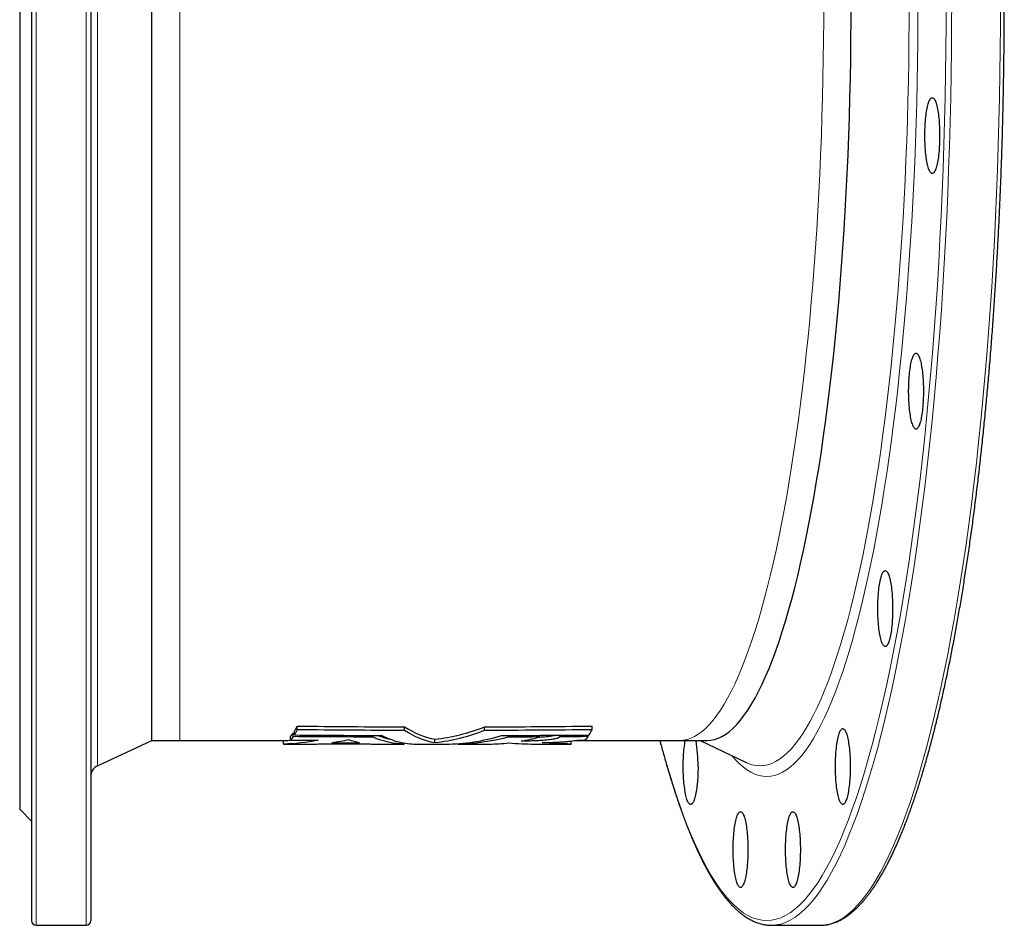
# Model space of a CAD drawing. Header units: millimetres. Extents: x -84 to 1282, y -546 to 1128.
# Tile 1 of 3: x -84 to 332, y -546 to -164. Entities that reach past the tile are written whole.
import ezdxf

# ---------------------------------------------------------------- set-up
doc = ezdxf.new("R2010")
doc.units = ezdxf.units.MM

msp = doc.modelspace()

# ---------------------------------------------------------------- linework, layer by layer
at = {"color": 7, "linetype": 'Continuous', "lineweight": 25}
for p, q in [((-27.98, -468.48), (-27.98, 155.52)), ((-83.72, -156.48), (-83.72, -497.48)), ((-78.72, -156.48), (-78.72, -544.48)), ((-53.72, -156.48), (-53.72, -544.48)), ((31.73, -465.34), (32.2, -465.34)), ((31.73, -466.85), (31.73, -465.34)), ((32.2, -466.14), (32.2, -464.62)), ((33.41, -463.94), (33.41, -462.41)), ((78.72, -464.25), (78.72, -462.72)), ((112.49, -464.25), (112.49, -462.72)), ((157.8, -463.94), (157.8, -462.41)), ((-50.83, -479.13), (-27.98, -468.48)), ((-27.98, -468.48), (-16.18, -468.48)), ((-16.18, -468.48), (27.57, -468.48)), ((27.57, -469.97), (27.57, -468.47)), ((30.56, -468.31), (30.56, -466.8)), ((65.43, -467.04), (65.43, -466.34)), ((91.52, -469.47), (91.52, -467.96)), ((122.43, -467.04), (122.43, -466.35)), ((135.7, -466.99), (135.7, -466.27)), ((144.28, -466.94), (144.28, -466.21)), ((149.01, -469.97), (149.01, -468.71)), ((150.67, -468.48), (194.71, -468.48)), ((156.13, -466.85), (156.13, -466.14)), ((194.71, -468.48), (206.28, -468.48)), ((203.45, -468.48), (222.85, -477.74)), ((27.57, -469.97), (40.74, -469.97)), ((65.19, -469.98), (78.46, -469.98)), ((78.46, -469.98), (78.46, -469.52)), ((83.58, -469.98), (95.97, -469.98)), ((101.08, -469.98), (101.08, -469.79)), ((101.08, -469.98), (114.36, -469.98)), ((133.62, -469.98), (149.01, -469.97)), ((222.85, -477.74), (222.87, -477.75)), ((-83.72, -497.48), (-78.72, -502.48)), ((-76.72, -546.48), (-55.72, -546.48)), ((233.48, -546.48), (254.08, -546.48)), ((254.08, -546.48), (254.48, -546.47))]:
    msp.add_line(p, q, dxfattribs=at)
at = {"color": 8, "linetype": 'Continuous', "lineweight": 18}
for p, q in [((-76.72, -156.48), (-76.72, -546.48)), ((-55.72, -156.48), (-55.72, -546.48)), ((-50.83, -156.48), (-50.83, -479.13)), ((-16.18, -156.48), (-16.18, -468.48))]:
    msp.add_line(p, q, dxfattribs=at)
at = {"color": 8, "linetype": 'Continuous', "lineweight": 18, "flags": 128}
for points in [[(186.52, -468.48), (187.02, -470.37), (188.64, -476.24), (190.29, -481.88), (191.97, -487.3), (193.67, -492.49), (195.4, -497.46), (197.15, -502.19), (198.93, -506.68), (200.73, -510.93), (202.55, -514.94), (204.39, -518.71), (206.25, -522.22), (208.13, -525.49), (210.02, -528.5), (211.93, -531.26), (213.85, -533.76), (215.78, -536), (217.72, -537.98), (219.68, -539.7), (221.64, -541.16), (223.61, -542.35), (225.58, -543.28), (227.56, -543.94), (229.54, -544.34), (231.52, -544.48), (233.5, -544.34), (235.48, -543.94), (237.46, -543.28), (239.43, -542.35), (241.4, -541.16), (243.36, -539.7), (245.31, -537.98), (247.26, -536), (249.19, -533.76), (251.11, -531.26), (253.02, -528.5), (254.91, -525.49), (256.78, -522.22), (258.64, -518.71), (260.48, -514.94), (262.31, -510.93), (264.1, -506.68), (265.88, -502.19), (267.64, -497.46), (269.36, -492.49), (271.07, -487.3), (272.74, -481.88), (274.39, -476.24), (276.01, -470.37), (277.6, -464.3), (279.15, -458.01), (280.68, -451.51), (282.17, -444.82), (283.62, -437.92), (285.04, -430.83), (286.42, -423.56), (287.77, -416.1), (289.08, -408.46), (290.34, -400.65), (291.57, -392.68), (292.76, -384.54), (293.9, -376.24), (295, -367.8), (296.06, -359.21), (297.07, -350.48), (298.04, -341.61), (298.96, -332.62), (299.84, -323.51), (300.67, -314.29), (301.45, -304.96), (302.18, -295.52), (302.87, -285.99), (303.51, -276.37), (304.1, -266.67), (304.63, -256.9), (305.12, -247.05), (305.56, -237.15), (305.94, -227.18), (306.28, -217.17), (306.56, -207.12), (306.8, -197.03), (306.98, -186.92), (307.11, -176.78), (307.19, -166.63), (307.21, -156.48)], [(255.58, -156.48), (255.56, -164.64), (255.49, -172.81), (255.39, -180.96), (255.24, -189.09), (255.06, -197.2), (254.83, -205.28), (254.56, -213.33), (254.25, -221.34), (253.89, -229.31), (253.5, -237.23), (253.07, -245.09), (252.6, -252.89), (252.08, -260.62), (251.53, -268.29), (250.94, -275.87), (250.31, -283.38), (249.65, -290.8), (248.94, -298.12), (248.2, -305.35), (247.42, -312.48), (246.61, -319.5), (245.76, -326.4), (244.87, -333.2), (243.95, -339.87), (243, -346.41), (242.01, -352.82), (240.99, -359.1), (239.94, -365.25), (238.86, -371.24), (237.75, -377.09), (236.61, -382.79), (235.44, -388.34), (234.24, -393.72), (233.01, -398.95), (231.76, -404), (230.49, -408.89), (229.18, -413.6), (227.86, -418.14), (226.51, -422.5), (225.14, -426.68), (223.75, -430.67), (222.34, -434.47), (220.91, -438.08), (219.47, -441.5), (218, -444.73), (216.52, -447.75), (215.03, -450.58), (213.52, -453.21), (212, -455.63), (210.46, -457.85), (208.92, -459.86), (207.36, -461.66), (205.8, -463.25), (204.23, -464.64), (202.65, -465.81), (201.07, -466.77), (199.48, -467.51), (197.89, -468.05), (196.3, -468.37), (194.71, -468.48)], [(216.81, -474.86), (218.25, -476.51), (219.89, -478.18), (221.53, -479.63), (223.19, -480.86), (224.85, -481.87), (226.51, -482.65), (228.18, -483.21), (229.85, -483.55), (231.52, -483.66), (233.19, -483.55), (234.86, -483.21), (236.53, -482.65), (238.19, -481.87), (239.85, -480.86), (241.5, -479.63), (243.15, -478.18), (244.79, -476.51), (246.42, -474.62), (248.04, -472.51), (249.65, -470.19), (251.24, -467.65), (252.82, -464.89), (254.39, -461.93), (255.94, -458.76), (257.48, -455.38), (259, -451.79), (260.5, -448), (261.97, -444.01), (263.43, -439.83), (264.87, -435.45), (266.28, -430.88), (267.67, -426.12), (269.04, -421.17), (270.38, -416.05), (271.69, -410.75), (272.97, -405.27), (274.23, -399.62), (275.46, -393.81), (276.65, -387.83), (277.82, -381.7), (278.95, -375.41), (280.05, -368.97), (281.12, -362.38), (282.16, -355.65), (283.16, -348.79), (284.12, -341.8), (285.05, -334.67), (285.94, -327.43), (286.8, -320.07), (287.61, -312.6), (288.39, -305.02), (289.13, -297.33), (289.83, -289.55), (290.49, -281.68), (291.11, -273.73), (291.69, -265.69), (292.22, -257.58), (292.72, -249.4), (293.17, -241.16), (293.58, -232.86), (293.95, -224.5), (294.28, -216.1), (294.56, -207.66), (294.8, -199.18), (295, -190.68), (295.15, -182.15), (295.26, -173.6), (295.33, -165.04), (295.35, -156.48)], [(222.87, -477.75), (223.75, -478.14), (225.39, -478.69), (227.04, -479.02), (228.69, -479.13), (230.33, -479.02), (231.98, -478.69), (233.62, -478.14), (235.27, -477.36), (236.9, -476.37), (238.53, -475.16), (240.16, -473.73), (241.77, -472.08), (243.38, -470.22), (244.98, -468.14), (246.56, -465.84), (248.14, -463.34), (249.7, -460.62), (251.24, -457.7), (252.77, -454.57), (254.29, -451.24), (255.79, -447.7), (257.26, -443.96), (258.72, -440.03), (260.16, -435.9), (261.58, -431.58), (262.97, -427.08), (264.34, -422.38), (265.69, -417.51), (267.01, -412.45), (268.3, -407.23), (269.57, -401.82), (270.81, -396.25), (272.02, -390.52), (273.2, -384.63), (274.35, -378.58), (275.46, -372.37), (276.55, -366.02), (277.6, -359.53), (278.62, -352.9), (279.61, -346.13), (280.56, -339.23), (281.48, -332.21), (282.36, -325.06), (283.2, -317.8), (284, -310.43), (284.77, -302.96), (285.5, -295.38), (286.19, -287.71), (286.84, -279.95), (287.45, -272.11), (288.02, -264.18), (288.55, -256.18), (289.04, -248.11), (289.49, -239.99), (289.89, -231.8), (290.26, -223.56), (290.58, -215.28), (290.86, -206.95), (291.09, -198.59), (291.29, -190.2), (291.44, -181.79), (291.55, -173.36), (291.61, -164.92), (291.63, -156.48)], [(233.88, -546.47), (235.47, -546.34), (237.46, -545.94), (239.45, -545.27), (241.43, -544.34), (243.41, -543.14), (245.38, -541.67), (247.34, -539.95), (249.3, -537.95), (251.24, -535.7), (253.17, -533.19), (255.09, -530.42), (256.99, -527.39), (258.88, -524.11), (260.75, -520.57), (262.6, -516.79), (264.43, -512.76), (266.23, -508.48), (268.02, -503.97), (269.78, -499.22), (271.52, -494.23), (273.23, -489.01), (274.92, -483.56), (276.57, -477.89), (278.2, -471.99), (279.8, -465.88), (281.36, -459.56), (282.89, -453.03), (284.39, -446.3), (285.85, -439.37), (287.28, -432.25), (288.67, -424.93), (290.02, -417.44), (291.33, -409.76), (292.61, -401.91), (293.84, -393.89), (295.03, -385.71), (296.18, -377.37), (297.29, -368.89), (298.35, -360.25), (299.37, -351.48), (300.34, -342.57), (301.27, -333.53), (302.15, -324.38), (302.99, -315.1), (303.77, -305.72), (304.51, -296.24), (305.2, -286.66), (305.84, -276.99), (306.43, -267.24), (306.97, -257.42), (307.46, -247.52), (307.9, -237.56), (308.29, -227.55), (308.63, -217.49), (308.91, -207.38), (309.15, -197.24), (309.33, -187.08), (309.46, -176.89), (309.54, -166.69), (309.56, -156.48)], [(254.48, -546.47), (256.07, -546.34), (258.06, -545.94), (260.04, -545.27), (262.03, -544.34), (264.01, -543.14), (265.98, -541.67), (267.94, -539.95), (269.89, -537.95), (271.84, -535.7), (273.77, -533.19), (275.68, -530.42), (277.59, -527.39), (279.47, -524.11), (281.34, -520.57), (283.19, -516.79), (285.02, -512.76), (286.83, -508.48), (288.62, -503.97), (290.38, -499.22), (292.12, -494.23), (293.83, -489.01), (295.51, -483.56), (297.17, -477.89), (298.8, -471.99), (300.39, -465.88), (301.96, -459.56), (303.49, -453.03), (304.99, -446.3), (306.45, -439.37), (307.88, -432.25), (309.27, -424.93), (310.62, -417.44), (311.93, -409.76), (313.2, -401.91), (314.44, -393.89), (315.63, -385.71), (316.78, -377.37), (317.89, -368.89), (318.95, -360.25), (319.97, -351.48), (320.94, -342.57), (321.87, -333.53), (322.75, -324.38), (323.58, -315.1), (324.37, -305.72), (325.11, -296.24), (325.8, -286.66), (326.44, -276.99), (327.03, -267.24), (327.57, -257.42), (328.06, -247.52), (328.5, -237.56), (328.89, -227.55), (329.22, -217.49), (329.51, -207.38), (329.74, -197.24), (329.93, -187.08), (330.06, -176.89), (330.13, -166.69), (330.16, -156.48)]]:
    msp.add_lwpolyline(points, dxfattribs=at)
at = {"color": 7, "linetype": 'Continuous', "lineweight": 25, "flags": 128}
for points in [[(206.28, -468.48), (207.87, -468.37), (209.46, -468.05), (211.05, -467.51), (212.64, -466.77), (214.22, -465.81), (215.8, -464.64), (217.37, -463.25), (218.93, -461.66), (220.49, -459.86), (222.03, -457.85), (223.57, -455.63), (225.09, -453.21), (226.6, -450.58), (228.09, -447.75), (229.57, -444.73), (231.04, -441.5), (232.48, -438.08), (233.91, -434.47), (235.32, -430.67), (236.71, -426.68), (238.08, -422.5), (239.43, -418.14), (240.75, -413.6), (242.06, -408.89), (243.33, -404), (244.58, -398.95), (245.81, -393.72), (247.01, -388.34), (248.18, -382.79), (249.32, -377.09), (250.43, -371.24), (251.51, -365.25), (252.56, -359.1), (253.58, -352.82), (254.57, -346.41), (255.52, -339.87), (256.44, -333.2), (257.33, -326.4), (258.18, -319.5), (258.99, -312.48), (259.77, -305.35), (260.51, -298.12), (261.22, -290.8), (261.88, -283.38), (262.51, -275.87), (263.1, -268.29), (263.65, -260.62), (264.17, -252.89), (264.64, -245.09), (265.07, -237.23), (265.46, -229.31), (265.82, -221.34), (266.13, -213.33), (266.4, -205.28), (266.63, -197.2), (266.81, -189.09), (266.96, -180.96), (267.06, -172.81), (267.13, -164.64), (267.15, -156.48)], [(304.49, -213.18), (304.48, -214.14), (304.47, -215.09), (304.44, -216.04), (304.4, -216.98), (304.35, -217.9), (304.29, -218.81), (304.22, -219.69), (304.14, -220.55), (304.05, -221.39), (303.95, -222.2), (303.84, -222.97), (303.72, -223.71), (303.59, -224.41), (303.46, -225.07), (303.31, -225.69), (303.16, -226.27), (303.01, -226.79), (302.85, -227.27), (302.68, -227.7), (302.51, -228.08), (302.33, -228.4), (302.15, -228.67), (301.97, -228.88), (301.79, -229.04), (301.6, -229.14), (301.41, -229.18), (301.23, -229.17), (301.04, -229.1), (300.86, -228.97), (300.67, -228.78), (300.49, -228.54), (300.31, -228.25), (300.14, -227.9), (299.97, -227.49), (299.81, -227.04), (299.65, -226.54), (299.49, -225.99), (299.35, -225.39), (299.21, -224.75), (299.08, -224.07), (298.96, -223.35), (298.84, -222.59), (298.74, -221.8), (298.64, -220.98), (298.55, -220.13), (298.48, -219.25), (298.41, -218.36), (298.36, -217.44), (298.31, -216.51), (298.28, -215.57), (298.26, -214.62), (298.25, -213.66), (298.25, -212.71), (298.26, -211.75), (298.28, -210.8), (298.31, -209.86), (298.36, -208.93), (298.41, -208.01), (298.48, -207.12), (298.55, -206.24), (298.64, -205.39), (298.74, -204.57), (298.84, -203.78), (298.96, -203.02), (299.08, -202.3), (299.21, -201.62), (299.35, -200.98), (299.49, -200.38), (299.65, -199.83), (299.81, -199.33), (299.97, -198.87), (300.14, -198.47), (300.31, -198.12), (300.49, -197.83), (300.67, -197.59), (300.86, -197.4), (301.04, -197.27), (301.23, -197.2), (301.41, -197.19), (301.6, -197.23), (301.79, -197.33), (301.97, -197.49), (302.15, -197.7), (302.33, -197.97), (302.51, -198.29), (302.68, -198.67), (302.85, -199.09), (303.01, -199.57), (303.16, -200.1), (303.31, -200.67), (303.46, -201.29), (303.59, -201.96), (303.72, -202.66), (303.84, -203.4), (303.95, -204.17), (304.05, -204.98), (304.14, -205.81), (304.22, -206.68), (304.29, -207.56), (304.35, -208.47), (304.4, -209.39), (304.44, -210.33), (304.47, -211.27), (304.48, -212.23), (304.49, -213.18)], [(297.65, -321.05), (297.65, -322), (297.63, -322.96), (297.6, -323.9), (297.56, -324.84), (297.51, -325.76), (297.45, -326.67), (297.38, -327.56), (297.3, -328.42), (297.21, -329.25), (297.11, -330.06), (297, -330.84), (296.88, -331.57), (296.75, -332.28), (296.62, -332.94), (296.48, -333.56), (296.33, -334.13), (296.17, -334.66), (296.01, -335.14), (295.84, -335.57), (295.67, -335.94), (295.49, -336.26), (295.31, -336.53), (295.13, -336.75), (294.95, -336.9), (294.76, -337), (294.58, -337.05), (294.39, -337.03), (294.2, -336.96), (294.02, -336.83), (293.83, -336.65), (293.65, -336.41), (293.48, -336.11), (293.3, -335.76), (293.13, -335.36), (292.97, -334.9), (292.81, -334.4), (292.66, -333.85), (292.51, -333.25), (292.37, -332.61), (292.24, -331.93), (292.12, -331.21), (292, -330.45), (291.9, -329.66), (291.8, -328.84), (291.72, -327.99), (291.64, -327.12), (291.58, -326.22), (291.52, -325.3), (291.48, -324.37), (291.44, -323.43), (291.42, -322.48), (291.41, -321.53), (291.41, -320.57), (291.42, -319.61), (291.44, -318.66), (291.48, -317.72), (291.52, -316.79), (291.58, -315.88), (291.64, -314.98), (291.72, -314.11), (291.8, -313.26), (291.9, -312.43), (292, -311.64), (292.12, -310.89), (292.24, -310.17), (292.37, -309.48), (292.51, -308.84), (292.66, -308.25), (292.81, -307.69), (292.97, -307.19), (293.13, -306.74), (293.3, -306.34), (293.48, -305.99), (293.65, -305.69), (293.83, -305.45), (294.02, -305.26), (294.2, -305.14), (294.39, -305.06), (294.58, -305.05), (294.76, -305.09), (294.95, -305.19), (295.13, -305.35), (295.31, -305.56), (295.49, -305.83), (295.67, -306.15), (295.84, -306.53), (296.01, -306.96), (296.17, -307.44), (296.33, -307.96), (296.48, -308.54), (296.62, -309.16), (296.75, -309.82), (296.88, -310.52), (297, -311.26), (297.11, -312.03), (297.21, -312.84), (297.3, -313.68), (297.38, -314.54), (297.45, -315.43), (297.51, -316.33), (297.56, -317.25), (297.6, -318.19), (297.63, -319.14), (297.65, -320.09), (297.65, -321.05)], [(284.65, -412.8), (284.64, -413.76), (284.62, -414.71), (284.6, -415.66), (284.56, -416.6), (284.51, -417.52), (284.45, -418.42), (284.38, -419.31), (284.29, -420.17), (284.2, -421.01), (284.1, -421.82), (283.99, -422.59), (283.87, -423.33), (283.75, -424.03), (283.61, -424.69), (283.47, -425.31), (283.32, -425.89), (283.17, -426.41), (283, -426.89), (282.84, -427.32), (282.66, -427.7), (282.49, -428.02), (282.31, -428.29), (282.13, -428.5), (281.94, -428.66), (281.76, -428.76), (281.57, -428.8), (281.38, -428.79), (281.2, -428.71), (281.01, -428.59), (280.83, -428.4), (280.65, -428.16), (280.47, -427.86), (280.3, -427.52), (280.13, -427.11), (279.96, -426.66), (279.8, -426.16), (279.65, -425.6), (279.51, -425.01), (279.37, -424.37), (279.24, -423.69), (279.11, -422.96), (279, -422.21), (278.89, -421.42), (278.8, -420.59), (278.71, -419.74), (278.64, -418.87), (278.57, -417.97), (278.52, -417.06), (278.47, -416.13), (278.44, -415.19), (278.42, -414.24), (278.4, -413.28), (278.4, -412.32), (278.42, -411.37), (278.44, -410.42), (278.47, -409.48), (278.52, -408.55), (278.57, -407.63), (278.64, -406.73), (278.71, -405.86), (278.8, -405.01), (278.89, -404.19), (279, -403.4), (279.11, -402.64), (279.24, -401.92), (279.37, -401.24), (279.51, -400.6), (279.65, -400), (279.8, -399.45), (279.96, -398.95), (280.13, -398.49), (280.3, -398.09), (280.47, -397.74), (280.65, -397.44), (280.83, -397.2), (281.01, -397.02), (281.2, -396.89), (281.38, -396.82), (281.57, -396.8), (281.76, -396.85), (281.94, -396.95), (282.13, -397.1), (282.31, -397.32), (282.49, -397.59), (282.66, -397.91), (282.84, -398.28), (283, -398.71), (283.17, -399.19), (283.32, -399.72), (283.47, -400.29), (283.61, -400.91), (283.75, -401.57), (283.87, -402.28), (283.99, -403.01), (284.1, -403.79), (284.2, -404.6), (284.29, -405.43), (284.38, -406.29), (284.45, -407.18), (284.51, -408.09), (284.56, -409.01), (284.6, -409.95), (284.62, -410.89), (284.64, -411.85), (284.65, -412.8)], [(266.75, -479.47), (266.74, -480.42), (266.72, -481.38), (266.69, -482.32), (266.66, -483.26), (266.61, -484.18), (266.55, -485.09), (266.48, -485.97), (266.39, -486.84), (266.3, -487.67), (266.2, -488.48), (266.09, -489.25), (265.97, -489.99), (265.85, -490.69), (265.71, -491.36), (265.57, -491.98), (265.42, -492.55), (265.26, -493.08), (265.1, -493.56), (264.94, -493.98), (264.76, -494.36), (264.59, -494.68), (264.41, -494.95), (264.23, -495.16), (264.04, -495.32), (263.86, -495.42), (263.67, -495.46), (263.48, -495.45), (263.3, -495.38), (263.11, -495.25), (262.93, -495.07), (262.75, -494.82), (262.57, -494.53), (262.4, -494.18), (262.23, -493.78), (262.06, -493.32), (261.9, -492.82), (261.75, -492.27), (261.61, -491.67), (261.47, -491.03), (261.34, -490.35), (261.21, -489.63), (261.1, -488.87), (260.99, -488.08), (260.9, -487.26), (260.81, -486.41), (260.74, -485.53), (260.67, -484.64), (260.61, -483.72), (260.57, -482.79), (260.54, -481.85), (260.51, -480.9), (260.5, -479.94), (260.5, -478.99), (260.51, -478.03), (260.54, -477.08), (260.57, -476.14), (260.61, -475.21), (260.67, -474.29), (260.74, -473.4), (260.81, -472.52), (260.9, -471.67), (260.99, -470.85), (261.1, -470.06), (261.21, -469.3), (261.34, -468.58), (261.47, -467.9), (261.61, -467.26), (261.75, -466.66), (261.9, -466.11), (262.06, -465.61), (262.23, -465.16), (262.4, -464.75), (262.57, -464.4), (262.75, -464.11), (262.93, -463.87), (263.11, -463.68), (263.3, -463.55), (263.48, -463.48), (263.67, -463.47), (263.86, -463.51), (264.04, -463.61), (264.23, -463.77), (264.41, -463.98), (264.59, -464.25), (264.76, -464.57), (264.94, -464.95), (265.1, -465.38), (265.26, -465.86), (265.42, -466.38), (265.57, -466.96), (265.71, -467.58), (265.85, -468.24), (265.97, -468.94), (266.09, -469.68), (266.2, -470.45), (266.3, -471.26), (266.39, -472.1), (266.48, -472.96), (266.55, -473.84), (266.61, -474.75), (266.66, -475.67), (266.69, -476.61), (266.72, -477.56), (266.74, -478.51), (266.75, -479.47)], [(202.53, -479.47), (202.53, -480.42), (202.51, -481.38), (202.48, -482.32), (202.44, -483.26), (202.39, -484.18), (202.33, -485.09), (202.26, -485.97), (202.18, -486.84), (202.09, -487.67), (201.99, -488.48), (201.88, -489.25), (201.76, -489.99), (201.63, -490.69), (201.5, -491.36), (201.36, -491.98), (201.21, -492.55), (201.05, -493.08), (200.89, -493.56), (200.72, -493.98), (200.55, -494.36), (200.38, -494.68), (200.2, -494.95), (200.01, -495.16), (199.83, -495.32), (199.64, -495.42), (199.46, -495.46), (199.27, -495.45), (199.08, -495.38), (198.9, -495.25), (198.72, -495.07), (198.54, -494.82), (198.36, -494.53), (198.18, -494.18), (198.01, -493.78), (197.85, -493.32), (197.69, -492.82), (197.54, -492.27), (197.39, -491.67), (197.25, -491.03), (197.12, -490.35), (197, -489.63), (196.89, -488.87), (196.78, -488.08), (196.68, -487.26), (196.6, -486.41), (196.52, -485.53), (196.46, -484.64), (196.4, -483.72), (196.36, -482.79), (196.32, -481.85), (196.3, -480.9), (196.29, -479.94), (196.29, -478.99), (196.3, -478.03), (196.32, -477.08), (196.36, -476.14), (196.4, -475.21), (196.46, -474.29), (196.52, -473.4), (196.6, -472.52), (196.68, -471.67), (196.78, -470.85), (196.89, -470.06), (197, -469.3), (197.12, -468.58), (197.14, -468.48)], [(223.58, -514.51), (223.57, -515.47), (223.55, -516.42), (223.53, -517.37), (223.49, -518.31), (223.44, -519.23), (223.38, -520.14), (223.31, -521.02), (223.22, -521.88), (223.13, -522.72), (223.03, -523.53), (222.92, -524.3), (222.8, -525.04), (222.68, -525.74), (222.54, -526.4), (222.4, -527.02), (222.25, -527.6), (222.1, -528.12), (221.93, -528.6), (221.77, -529.03), (221.59, -529.41), (221.42, -529.73), (221.24, -530), (221.06, -530.21), (220.87, -530.37), (220.69, -530.47), (220.5, -530.51), (220.31, -530.5), (220.13, -530.43), (219.94, -530.3), (219.76, -530.11), (219.58, -529.87), (219.4, -529.58), (219.23, -529.23), (219.06, -528.82), (218.89, -528.37), (218.73, -527.87), (218.58, -527.32), (218.44, -526.72), (218.3, -526.08), (218.17, -525.4), (218.04, -524.68), (217.93, -523.92), (217.82, -523.13), (217.73, -522.31), (217.64, -521.46), (217.57, -520.58), (217.5, -519.68), (217.45, -518.77), (217.4, -517.84), (217.37, -516.9), (217.35, -515.95), (217.33, -514.99), (217.33, -514.03), (217.35, -513.08), (217.37, -512.13), (217.4, -511.19), (217.45, -510.26), (217.5, -509.34), (217.57, -508.45), (217.64, -507.57), (217.73, -506.72), (217.82, -505.9), (217.93, -505.11), (218.04, -504.35), (218.17, -503.63), (218.3, -502.95), (218.44, -502.31), (218.58, -501.71), (218.73, -501.16), (218.89, -500.66), (219.06, -500.2), (219.23, -499.8), (219.4, -499.45), (219.58, -499.16), (219.76, -498.91), (219.94, -498.73), (220.13, -498.6), (220.31, -498.53), (220.5, -498.52), (220.69, -498.56), (220.87, -498.66), (221.06, -498.82), (221.24, -499.03), (221.42, -499.3), (221.59, -499.62), (221.77, -500), (221.93, -500.42), (222.1, -500.9), (222.25, -501.43), (222.4, -502), (222.54, -502.62), (222.68, -503.28), (222.8, -503.99), (222.92, -504.73), (223.03, -505.5), (223.13, -506.31), (223.22, -507.14), (223.31, -508.01), (223.38, -508.89), (223.44, -509.8), (223.49, -510.72), (223.53, -511.66), (223.55, -512.6), (223.57, -513.56), (223.58, -514.51)], [(245.7, -514.51), (245.7, -515.47), (245.68, -516.42), (245.65, -517.37), (245.61, -518.31), (245.56, -519.23), (245.5, -520.14), (245.43, -521.02), (245.35, -521.88), (245.26, -522.72), (245.16, -523.53), (245.05, -524.3), (244.93, -525.04), (244.8, -525.74), (244.67, -526.4), (244.53, -527.02), (244.38, -527.6), (244.22, -528.12), (244.06, -528.6), (243.89, -529.03), (243.72, -529.41), (243.55, -529.73), (243.37, -530), (243.18, -530.21), (243, -530.37), (242.81, -530.47), (242.63, -530.51), (242.44, -530.5), (242.25, -530.43), (242.07, -530.3), (241.89, -530.11), (241.71, -529.87), (241.53, -529.58), (241.35, -529.23), (241.18, -528.82), (241.02, -528.37), (240.86, -527.87), (240.71, -527.32), (240.56, -526.72), (240.42, -526.08), (240.29, -525.4), (240.17, -524.68), (240.06, -523.92), (239.95, -523.13), (239.85, -522.31), (239.77, -521.46), (239.69, -520.58), (239.63, -519.68), (239.57, -518.77), (239.53, -517.84), (239.49, -516.9), (239.47, -515.95), (239.46, -514.99), (239.46, -514.03), (239.47, -513.08), (239.49, -512.13), (239.53, -511.19), (239.57, -510.26), (239.63, -509.34), (239.69, -508.45), (239.77, -507.57), (239.85, -506.72), (239.95, -505.9), (240.06, -505.11), (240.17, -504.35), (240.29, -503.63), (240.42, -502.95), (240.56, -502.31), (240.71, -501.71), (240.86, -501.16), (241.02, -500.66), (241.18, -500.2), (241.35, -499.8), (241.53, -499.45), (241.71, -499.16), (241.89, -498.91), (242.07, -498.73), (242.25, -498.6), (242.44, -498.53), (242.63, -498.52), (242.81, -498.56), (243, -498.66), (243.18, -498.82), (243.37, -499.03), (243.55, -499.3), (243.72, -499.62), (243.89, -500), (244.06, -500.42), (244.22, -500.9), (244.38, -501.43), (244.53, -502), (244.67, -502.62), (244.8, -503.28), (244.93, -503.99), (245.05, -504.73), (245.16, -505.5), (245.26, -506.31), (245.35, -507.14), (245.43, -508.01), (245.5, -508.89), (245.56, -509.8), (245.61, -510.72), (245.65, -511.66), (245.68, -512.6), (245.7, -513.56), (245.7, -514.51)], [(233.05, -546.47), (233.48, -546.48), (233.88, -546.47)]]:
    msp.add_lwpolyline(points, dxfattribs=at)
at = {"color": 7, "linetype": 'Continuous', "lineweight": 25}
for centre, radius, start, end in [((139.11, -478.86), 63.42, 359.4521, 9.4226), ((-48.72, -483.66), 5, 115, 180), ((-76.72, -544.48), 2, 180, 270), ((-55.72, -544.48), 2, 270, 0)]:
    msp.add_arc(centre, radius, start, end, dxfattribs=at)
for points, knots in [([(254.53, -546.47), (254.61, -546.46), (254.99, -546.46), (255.69, -546.4), (256.61, -546.29), (257.54, -546.13), (258.46, -545.91), (259.39, -545.64), (260.31, -545.32), (261.23, -544.95), (262.15, -544.52), (263.07, -544.05), (264, -543.51), (264.91, -542.93), (265.83, -542.29), (266.75, -541.6), (267.66, -540.86), (268.57, -540.07), (269.48, -539.22), (270.38, -538.32), (271.28, -537.37), (272.17, -536.37), (273.06, -535.32), (273.95, -534.21), (274.83, -533.06), (275.7, -531.86), (276.57, -530.61), (277.44, -529.31), (278.3, -527.96), (279.16, -526.56), (280.01, -525.12), (280.86, -523.63), (281.7, -522.09), (282.54, -520.5), (283.37, -518.86), (284.19, -517.18), (285.02, -515.45), (285.83, -513.68), (286.65, -511.86), (287.45, -509.99), (288.25, -508.08), (289.05, -506.12), (289.84, -504.12), (290.63, -502.07), (291.41, -499.97), (292.19, -497.84), (292.96, -495.65), (293.72, -493.43), (294.48, -491.16), (295.24, -488.84), (295.98, -486.49), (296.73, -484.09), (297.46, -481.65), (298.19, -479.16), (298.92, -476.63), (299.64, -474.06), (300.35, -471.45), (301.06, -468.8), (301.76, -466.11), (302.45, -463.38), (303.14, -460.61), (303.82, -457.8), (304.5, -454.94), (305.17, -452.05), (305.83, -449.13), (306.48, -446.16), (307.13, -443.15), (307.77, -440.11), (308.41, -437.03), (309.03, -433.92), (309.65, -430.76), (310.27, -427.57), (310.87, -424.35), (311.47, -421.09), (312.06, -417.8), (312.64, -414.47), (313.22, -411.11), (313.79, -407.71), (314.35, -404.28), (314.9, -400.82), (315.45, -397.33), (315.98, -393.81), (316.51, -390.25), (317.03, -386.67), (317.55, -383.05), (318.05, -379.4), (318.55, -375.73), (319.03, -372.03), (319.51, -368.29), (319.98, -364.53), (320.45, -360.75), (320.9, -356.93), (321.35, -353.09), (321.78, -349.23), (322.21, -345.34), (322.63, -341.42), (323.04, -337.48), (323.44, -333.52), (323.84, -329.53), (324.22, -325.52), (324.59, -321.49), (324.96, -317.43), (325.32, -313.36), (325.66, -309.26), (326, -305.14), (326.33, -301.01), (326.65, -296.86), (326.96, -292.68), (327.26, -288.49), (327.55, -284.28), (327.83, -280.06), (328.11, -275.82), (328.37, -271.56), (328.62, -267.29), (328.87, -263), (329.1, -258.7), (329.32, -254.39), (329.54, -250.06), (329.74, -245.72), (329.94, -241.37), (330.13, -237.01), (330.3, -232.64), (330.47, -228.26), (330.62, -223.86), (330.77, -219.46), (330.91, -215.05), (331.03, -210.64), (331.15, -206.21), (331.25, -201.78), (331.35, -197.35), (331.44, -192.9), (331.51, -188.46), (331.58, -184.01), (331.64, -179.55), (331.69, -175.1), (331.72, -170.64), (331.75, -166.17), (331.77, -161.71), (331.77, -157.25), (331.77, -152.78), (331.76, -148.32), (331.73, -143.86), (331.7, -139.4), (331.66, -134.94), (331.6, -130.48), (331.54, -126.03), (331.47, -121.58), (331.38, -117.14), (331.29, -112.7), (331.19, -108.27), (331.07, -103.84), (330.95, -99.42), (330.82, -95.01), (330.67, -90.61), (330.52, -86.21), (330.36, -81.83), (330.19, -77.45), (330.01, -73.09), (329.81, -68.73), (329.61, -64.39), (329.4, -60.06), (329.18, -55.74), (328.95, -51.44), (328.71, -47.14), (328.46, -42.87), (328.2, -38.61), (327.93, -34.36), (327.65, -30.13), (327.36, -25.91), (327.07, -21.72), (326.76, -17.54), (326.44, -13.38), (326.12, -9.24), (325.78, -5.11), (325.44, -1.01), (325.08, 3.07), (324.72, 7.13), (324.35, 11.17), (323.97, 15.19), (323.58, 19.19), (323.18, 23.16), (322.77, 27.11), (322.36, 31.03), (321.93, 34.93), (321.5, 38.8), (321.06, 42.65), (320.61, 46.48), (320.15, 50.27), (319.68, 54.04), (319.2, 57.78), (318.72, 61.5), (318.22, 65.18), (317.72, 68.84), (317.21, 72.46), (316.69, 76.06), (316.17, 79.63), (315.63, 83.16), (315.09, 86.66), (314.54, 90.13), (313.98, 93.57), (313.42, 96.98), (312.85, 100.35), (312.26, 103.69), (311.68, 107), (311.08, 110.27), (310.48, 113.5), (309.87, 116.7), (309.25, 119.87), (308.63, 123), (307.99, 126.09), (307.36, 129.15), (306.71, 132.16), (306.06, 135.14), (305.4, 138.08), (304.73, 140.99), (304.06, 143.85), (303.38, 146.68), (302.69, 149.46), (302, 152.21), (301.3, 154.91), (300.6, 157.58), (299.89, 160.2), (299.17, 162.78), (298.45, 165.33), (297.72, 167.82), (296.99, 170.28), (296.25, 172.69), (295.5, 175.07), (294.75, 177.39), (293.99, 179.68), (293.23, 181.92), (292.46, 184.12), (291.69, 186.27), (290.91, 188.38), (290.12, 190.44), (289.33, 192.46), (288.54, 194.43), (287.74, 196.36), (286.93, 198.24), (286.13, 200.08), (285.31, 201.87), (284.49, 203.61), (283.67, 205.31), (282.84, 206.96), (282, 208.56), (281.16, 210.12), (280.32, 211.63), (279.47, 213.09), (278.62, 214.5), (277.76, 215.87), (276.89, 217.18), (276.02, 218.45), (275.15, 219.67), (274.27, 220.84), (273.39, 221.96), (272.5, 223.04), (271.6, 224.06), (270.71, 225.03), (269.8, 225.95), (268.89, 226.82), (267.98, 227.64), (267.06, 228.4), (266.14, 229.11), (265.22, 229.77), (264.29, 230.38), (263.36, 230.93), (262.43, 231.43), (261.49, 231.88), (260.56, 232.27), (259.63, 232.61), (258.69, 232.9), (257.76, 233.13), (256.83, 233.31), (255.9, 233.43), (255.14, 233.5), (254.7, 233.51), (254.56, 233.51)], [0, 0, 0, 0, 0.000848, 0.004306, 0.007766, 0.011233, 0.014712, 0.018205, 0.021716, 0.025248, 0.028801, 0.032376, 0.035972, 0.03959, 0.043226, 0.04688, 0.050548, 0.054229, 0.057921, 0.061621, 0.065327, 0.069038, 0.072752, 0.076468, 0.080185, 0.083902, 0.087619, 0.091335, 0.095049, 0.098762, 0.102474, 0.106183, 0.109891, 0.113597, 0.117301, 0.121004, 0.124705, 0.128404, 0.132101, 0.135797, 0.139492, 0.143185, 0.146877, 0.150568, 0.154257, 0.157945, 0.161632, 0.165319, 0.169004, 0.172688, 0.176372, 0.180054, 0.183736, 0.187417, 0.191098, 0.194778, 0.198457, 0.202136, 0.205814, 0.209491, 0.213168, 0.216845, 0.220521, 0.224197, 0.227872, 0.231547, 0.235222, 0.238896, 0.24257, 0.246244, 0.249917, 0.253591, 0.257263, 0.260936, 0.264608, 0.268281, 0.271952, 0.275624, 0.279296, 0.282967, 0.286638, 0.290309, 0.29398, 0.297651, 0.301321, 0.304991, 0.308662, 0.312332, 0.316002, 0.319671, 0.323341, 0.327011, 0.33068, 0.33435, 0.338019, 0.341688, 0.345357, 0.349026, 0.352695, 0.356364, 0.360033, 0.363702, 0.36737, 0.371039, 0.374707, 0.378376, 0.382044, 0.385713, 0.389381, 0.393049, 0.396717, 0.400386, 0.404054, 0.407722, 0.41139, 0.415058, 0.418726, 0.422394, 0.426062, 0.429729, 0.433397, 0.437065, 0.440733, 0.444401, 0.448068, 0.451736, 0.455404, 0.459071, 0.462739, 0.466407, 0.470074, 0.473742, 0.47741, 0.481077, 0.484745, 0.488412, 0.49208, 0.495748, 0.499415, 0.503083, 0.50675, 0.510418, 0.514086, 0.517753, 0.521421, 0.525088, 0.528756, 0.532424, 0.536091, 0.539759, 0.543426, 0.547094, 0.550762, 0.55443, 0.558097, 0.561765, 0.565433, 0.569101, 0.572768, 0.576436, 0.580104, 0.583772, 0.58744, 0.591108, 0.594776, 0.598444, 0.602112, 0.60578, 0.609448, 0.613117, 0.616785, 0.620453, 0.624122, 0.62779, 0.631458, 0.635127, 0.638796, 0.642464, 0.646133, 0.649802, 0.653471, 0.65714, 0.660809, 0.664478, 0.668147, 0.671816, 0.675486, 0.679155, 0.682825, 0.686495, 0.690165, 0.693834, 0.697505, 0.701175, 0.704845, 0.708516, 0.712186, 0.715857, 0.719528, 0.723199, 0.726871, 0.730542, 0.734214, 0.737886, 0.741558, 0.74523, 0.748903, 0.752576, 0.756249, 0.759922, 0.763596, 0.76727, 0.770944, 0.774619, 0.778294, 0.78197, 0.785645, 0.789322, 0.792998, 0.796675, 0.800353, 0.804031, 0.80771, 0.811389, 0.815069, 0.818749, 0.82243, 0.826112, 0.829795, 0.833478, 0.837162, 0.840848, 0.844534, 0.848221, 0.851909, 0.855598, 0.859289, 0.86298, 0.866673, 0.870368, 0.874063, 0.877761, 0.88146, 0.88516, 0.888863, 0.892567, 0.896273, 0.89998, 0.90369, 0.907401, 0.911114, 0.914829, 0.918545, 0.922262, 0.92598, 0.929698, 0.933415, 0.937131, 0.940844, 0.944553, 0.948256, 0.951951, 0.955637, 0.959311, 0.962971, 0.966614, 0.970239, 0.973842, 0.977424, 0.980984, 0.984522, 0.988039, 0.991537, 0.995019, 0.998489, 1, 1, 1, 1]), ([(27.57, -468.47), (28.79, -468.45), (30.1, -468.44), (31.41, -468.32), (31.5, -468.32)], [0, 0, 0, 0, 0.933543, 1, 1, 1, 1]), ([(67.41, -466.35), (67.47, -466.38), (68.25, -466.71), (69.75, -467.17), (71.38, -467.64), (72.3, -467.81), (72.49, -467.84)], [0, 0, 0, 0, 0.035988, 0.462121, 0.888206, 1, 1, 1, 1]), ([(69.09, -466.36), (71.49, -467.57), (73.9, -468.47), (78.73, -469.68), (81.15, -469.98), (83.58, -469.98)], [0, 0, 0, 0, 0.5, 0.5, 1, 1, 1, 1]), ([(95.97, -469.98), (99.94, -469.98), (103.91, -469.68), (111.82, -468.47), (115.77, -467.57), (119.7, -466.36)], [0, 0, 0, 0, 0.5, 0.5, 1, 1, 1, 1]), ([(144.28, -466.94), (144.18, -467.08), (143.99, -467.21), (143.57, -467.4), (143.41, -467.46), (143.04, -467.58), (142.83, -467.64), (142.15, -467.81), (141.61, -467.91), (140.69, -468.06), (140.37, -468.1), (139.68, -468.19), (139.31, -468.23), (138.19, -468.35), (137.38, -468.42), (136.09, -468.51), (135.64, -468.53), (134.73, -468.58), (134.27, -468.61), (132.86, -468.67), (131.9, -468.7), (130.41, -468.73), (129.91, -468.74), (128.91, -468.76), (128.41, -468.76), (127.91, -468.77)], [0, 0, 0, 0, 0.125, 0.125, 0.1875, 0.1875, 0.25, 0.25, 0.375, 0.375, 0.4375, 0.4375, 0.5, 0.5, 0.625, 0.625, 0.6875, 0.6875, 0.75, 0.75, 0.875, 0.875, 0.9375, 0.9375, 1, 1, 1, 1]), ([(135.53, -467.03), (135.78, -467.01), (136.55, -466.97), (137.76, -466.88), (139.12, -466.75), (140.36, -466.6), (141.44, -466.43), (142.13, -466.31), (142.41, -466.23), (142.43, -466.22)], [0, 0, 0, 0, 0.0843571, 0.263513, 0.4429094, 0.6228751, 0.8022767, 0.9824572, 1, 1, 1, 1]), ([(136.71, -469.35), (138.28, -469.33), (139.79, -469.29), (141.61, -469.22), (141.97, -469.21), (142.68, -469.18), (143.04, -469.17), (144.07, -469.11), (144.74, -469.08), (146.01, -469), (146.61, -468.95), (147.77, -468.85), (148.32, -468.79), (149.85, -468.62), (150.71, -468.49), (151.41, -468.33)], [0, 0, 0, 0, 0.25, 0.25, 0.3125, 0.3125, 0.375, 0.375, 0.5, 0.5, 0.625, 0.625, 0.75, 0.75, 1, 1, 1, 1]), ([(186.42, -468.48), (186.52, -468.89), (186.87, -470.21), (187.45, -472.37), (188.17, -474.97), (188.89, -477.52), (189.61, -480.03), (190.35, -482.5), (191.09, -484.93), (191.83, -487.31), (192.58, -489.65), (193.34, -491.95), (194.1, -494.2), (194.86, -496.41), (195.64, -498.58), (196.41, -500.7), (197.2, -502.78), (197.98, -504.81), (198.78, -506.8), (199.57, -508.74), (200.38, -510.63), (201.19, -512.48), (202, -514.29), (202.82, -516.05), (203.64, -517.76), (204.47, -519.42), (205.3, -521.04), (206.14, -522.61), (206.98, -524.13), (207.83, -525.61), (208.68, -527.03), (209.54, -528.41), (210.4, -529.75), (211.27, -531.03), (212.14, -532.26), (213.02, -533.45), (213.9, -534.58), (214.79, -535.67), (215.68, -536.71), (216.58, -537.69), (217.48, -538.63), (218.39, -539.51), (219.3, -540.35), (220.22, -541.13), (221.14, -541.86), (222.06, -542.53), (222.99, -543.16), (223.92, -543.73), (224.85, -544.24), (225.78, -544.7), (226.71, -545.11), (227.65, -545.47), (228.58, -545.77), (229.51, -546.02), (230.45, -546.21), (231.38, -546.35), (232.23, -546.44), (232.77, -546.46), (233, -546.46)], [0, 0, 0, 0, 0.008484, 0.026648, 0.044815, 0.062984, 0.081156, 0.099332, 0.11751, 0.135692, 0.153878, 0.172068, 0.190261, 0.20846, 0.226662, 0.24487, 0.263082, 0.281301, 0.299524, 0.317754, 0.335991, 0.354234, 0.372484, 0.390741, 0.409007, 0.42728, 0.445562, 0.463852, 0.482151, 0.500459, 0.518776, 0.537102, 0.555437, 0.57378, 0.59213, 0.610486, 0.628846, 0.647208, 0.665567, 0.683921, 0.702262, 0.720586, 0.738884, 0.757147, 0.775366, 0.793529, 0.811626, 0.829643, 0.847571, 0.865401, 0.883124, 0.900737, 0.918241, 0.93564, 0.952942, 0.970161, 0.987313, 1, 1, 1, 1])]:
    msp.add_open_spline(points, degree=3, knots=knots, dxfattribs=at)
for points in [[(30.56, -466.8), (30.95, -466.39), (31.34, -465.9), (31.73, -465.34)], [(32.2, -464.62), (32.6, -463.97), (33, -463.23), (33.41, -462.41)], [(33.41, -463.94), (33, -464.75), (32.6, -465.49), (32.2, -466.14)], [(33.41, -462.41), (48.51, -462.57), (63.62, -462.68), (78.72, -462.72)], [(78.72, -464.25), (63.62, -464.21), (48.51, -464.1), (33.41, -463.94)], [(78.72, -462.72), (82.96, -465.42), (87.22, -467.16), (91.52, -467.96)], [(91.52, -469.47), (87.22, -468.67), (82.96, -466.94), (78.72, -464.25)], [(91.52, -467.96), (98.56, -467.16), (105.55, -465.42), (112.49, -462.72)], [(112.49, -464.25), (105.55, -466.94), (98.56, -468.67), (91.52, -469.47)], [(112.49, -462.72), (127.59, -462.68), (142.7, -462.57), (157.8, -462.41)], [(157.8, -463.94), (142.7, -464.1), (127.59, -464.21), (112.49, -464.25)], [(156.59, -466.14), (157, -465.49), (157.4, -464.75), (157.8, -463.94)], [(42.22, -468.37), (37.35, -469.38), (32.46, -469.91), (27.57, -469.97)], [(31.73, -466.85), (31.34, -467.41), (30.95, -467.9), (30.56, -468.31)], [(30.56, -468.31), (34.45, -468.33), (38.33, -468.35), (42.22, -468.37)], [(65.43, -467.04), (54.2, -467), (42.96, -466.94), (31.73, -466.85)], [(32.2, -466.14), (44.49, -466.25), (56.79, -466.32), (69.09, -466.36)], [(55.15, -468.2), (52.79, -468.72), (50.42, -469.13), (48.04, -469.42)], [(48.04, -469.42), (51.93, -469.43), (55.82, -469.43), (59.7, -469.44)], [(59.7, -469.44), (58.18, -469.15), (56.67, -468.73), (55.15, -468.2)], [(78.46, -469.98), (74.1, -469.97), (69.76, -469), (65.43, -467.04)], [(122.43, -467.04), (115.34, -469), (108.23, -469.97), (101.08, -469.98)], [(119.7, -466.36), (132, -466.32), (144.3, -466.25), (156.59, -466.14)], [(135.7, -466.99), (131.27, -467.01), (126.85, -467.03), (122.43, -467.04)], [(127.91, -468.77), (130.51, -468.31), (133.11, -467.71), (135.7, -466.99)], [(149.01, -469.97), (144.91, -469.94), (140.81, -469.74), (136.71, -469.35)], [(156.13, -466.85), (152.18, -466.88), (148.23, -466.91), (144.28, -466.94)], [(151.41, -468.33), (152.59, -468.33), (153.78, -468.32), (154.96, -468.31)], [(154.96, -468.31), (155.35, -467.9), (155.74, -467.41), (156.13, -466.85)], [(40.74, -469.97), (41.79, -469.97), (42.83, -469.94), (43.88, -469.89)], [(43.88, -469.89), (50.31, -469.89), (56.74, -469.9), (63.18, -469.9)], [(63.18, -469.9), (63.85, -469.95), (64.52, -469.97), (65.19, -469.98)], [(114.36, -469.98), (117.15, -469.97), (119.95, -469.82), (122.75, -469.51)], [(122.75, -469.51), (126.37, -469.81), (129.99, -469.96), (133.62, -469.98)]]:
    msp.add_open_spline(points, degree=3, dxfattribs=at)

doc.saveas('drawing.dxf')
